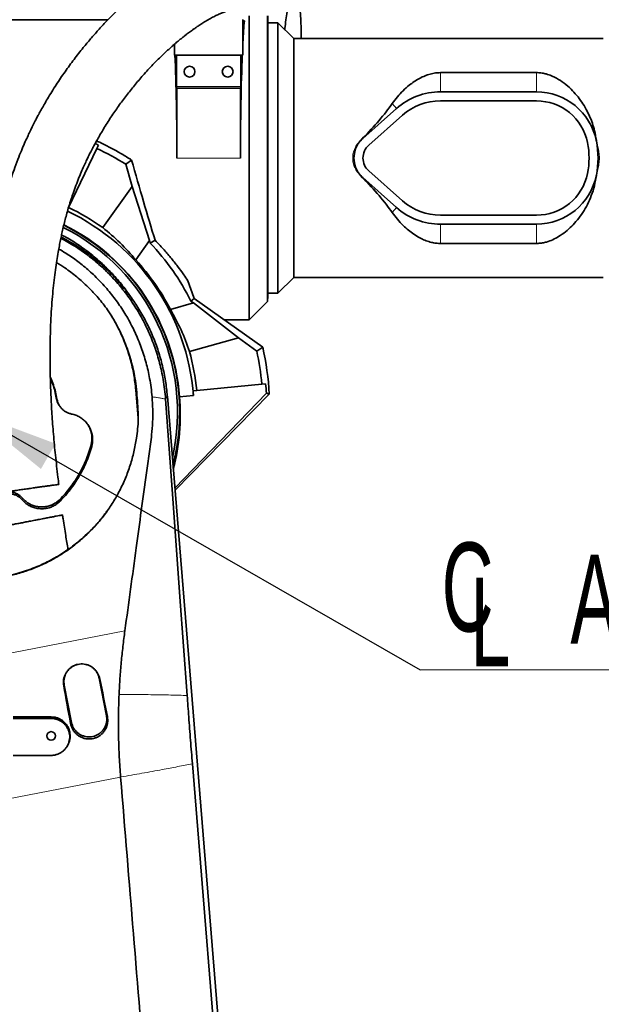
# Model space of a CAD drawing. Header units: millimetres. Extents: x 0 to 11920, y 0 to 8400.
# Tile 56 of 65: x 7688 to 8146, y 6497 to 7272. Entities that reach past the tile are written whole.
import ezdxf

# ---------------------------------------------------------------- set-up
doc = ezdxf.new("R2010")
doc.units = ezdxf.units.MM
doc.header["$LTSCALE"] = 20
doc.styles.add('SLDTEXTSTYLE0', font='TXT', dxfattribs={"width": 0.605})
doc.dimstyles.new('SLDDIMSTYLE0', dxfattribs={"dimtxt": 70, "dimasz": 70, "dimexe": 0, "dimexo": 0.0625, "dimgap": 17.5, "dimtad": 1, "dimdec": 1, "dimrnd": 1e-09, "dimzin": 12, "dimdsep": 46, "dimtxsty": 'SLDTEXTSTYLE0', "dimsah": 1, "dimcen": 0.09, "dimadec": 0, "dimazin": 3, "dimtfac": 1, "dimtofl": 0, "dimtmove": 0, "dimatfit": 3, "dimfxl": 1, "dimfrac": 2, "dimtolj": 1, "dimtzin": 12, "dimarcsym": 0})
doc.dimstyles.new('SLDDIMSTYLE1', dxfattribs={"dimtxt": 70, "dimasz": 70, "dimexe": 0, "dimexo": 0.0625, "dimgap": 17.5, "dimtad": 1, "dimdec": 0, "dimrnd": 1e-09, "dimzin": 12, "dimdsep": 46, "dimtxsty": 'SLDTEXTSTYLE0', "dimsah": 1, "dimcen": 0.09, "dimadec": 0, "dimazin": 3, "dimtfac": 1, "dimtofl": 0, "dimtmove": 0, "dimatfit": 3, "dimfxl": 1, "dimfrac": 2, "dimtolj": 1, "dimtzin": 12, "dimarcsym": 0})
doc.dimstyles.new('SLDDIMSTYLE2', dxfattribs={"dimtxt": 0.18, "dimasz": 70, "dimexe": 0, "dimexo": 0.0625, "dimgap": 0, "dimtad": 0, "dimtih": 1, "dimtoh": 1, "dimdec": 0, "dimrnd": 1e-09, "dimzin": 0, "dimdsep": 46, "dimtxsty": 'Standard', "dimsah": 1, "dimcen": 0.09, "dimadec": 0, "dimazin": 0, "dimtfac": 70, "dimtdec": 0, "dimtofl": 0, "dimtmove": 0, "dimatfit": 3, "dimfxl": 1, "dimfrac": 2, "dimtolj": 1, "dimtzin": 0, "dimarcsym": 0})

# ---------------------------------------------------------------- blocks, each defined once
blk = doc.blocks.new('_D_5')
at = {"color": 7, "linetype": 'Continuous', "lineweight": 0}
for p, q in [((7248.37, 7050.29), (7248.37, 7905.3)), ((9442.25, 7266.39), (9442.25, 7905.3)), ((7248.37, 7875.3), (9442.25, 7875.3))]:
    blk.add_line(p, q, dxfattribs=at)
at = {"color": 7, "linetype": 'Continuous', "lineweight": 18}
for centre, start, end in [((8345.8, 7929.01), 153.43495, 206.56505), ((8344.82, 7929.01), 333.43495, 26.56505)]:
    blk.add_arc(centre, 120.11, start, end, dxfattribs=at)
for points in [[(7248.37, 7875.3), (7318.37, 7865.3), (7318.37, 7885.3)], [(9442.25, 7875.3), (9372.25, 7885.3), (9372.25, 7865.3)]]:
    blk.add_solid(points, dxfattribs=at)
at = {"color": 7, "linetype": 'Continuous', "lineweight": 18, "insert": (8238.37, 7965.53), "char_height": 70, "attachment_point": 1, "style": 'SLDTEXTSTYLE0'}
blk.add_mtext('2194', dxfattribs=at)
blk = doc.blocks.new('_D_6')
at = {"color": 7, "linetype": 'Continuous', "lineweight": 0}
for p, q in [((7649.75, 6967.39), (7649.75, 7625.3)), ((9242.25, 7167.39), (9242.25, 7625.3)), ((9242.25, 7595.3), (7649.75, 7595.3))]:
    blk.add_line(p, q, dxfattribs=at)
at = {"color": 7, "linetype": 'Continuous', "lineweight": 18}
for points in [[(7649.75, 7595.3), (7719.75, 7585.3), (7719.75, 7605.3)], [(9242.25, 7595.3), (9172.25, 7605.3), (9172.25, 7585.3)]]:
    blk.add_solid(points, dxfattribs=at)
at = {"color": 7, "linetype": 'Continuous', "lineweight": 18, "insert": (8298.95, 7685.53), "char_height": 70, "attachment_point": 1, "style": 'SLDTEXTSTYLE0'}
blk.add_mtext('1592,5', dxfattribs=at)
blk = doc.blocks.new('_D_9')
at = {"color": 7, "linetype": 'Continuous', "lineweight": 0}
for p, q in [((7362.25, 7219.89), (7362.25, 7765.3)), ((9442.25, 7266.39), (9442.25, 7765.3)), ((9442.25, 7735.3), (7362.25, 7735.3))]:
    blk.add_line(p, q, dxfattribs=at)
at = {"color": 7, "linetype": 'Continuous', "lineweight": 18}
for points in [[(7362.25, 7735.3), (7432.25, 7725.3), (7432.25, 7745.3)], [(9442.25, 7735.3), (9372.25, 7745.3), (9372.25, 7725.3)]]:
    blk.add_solid(points, dxfattribs=at)
at = {"color": 7, "linetype": 'Continuous', "lineweight": 18, "insert": (8295.31, 7825.53), "char_height": 70, "attachment_point": 1, "style": 'SLDTEXTSTYLE0'}
blk.add_mtext('2080', dxfattribs=at)
blk = doc.blocks.new('SW_SYMBOL_MOD_CL')
at = {"color": 0, "linetype": 'Continuous', "lineweight": 0, "char_height": 15515, "attachment_point": 5, "style": 'SLDTEXTSTYLE0'}
for s, insert in [('C', (8000, 12000)), ('L', (12000, 6000))]:
    blk.add_mtext(s, dxfattribs=dict(at, insert=insert))
blk = doc.blocks.new('SW_NOTE_0_5')
at = {"color": 0, "linetype": 'Continuous', "lineweight": 0}
for p, q in [((0, 0), (331.11, 0)), ((331.11, 0), (0, 0)), ((0, 0), (331.11, 0)), ((331.11, 0), (0, 0)), ((0, 0), (331.11, 0)), ((331.11, 0), (0, 0))]:
    blk.add_line(p, q, dxfattribs=at)
at = {"color": 0, "linetype": 'Continuous', "lineweight": 0, "xscale": 0.0045117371, "yscale": 0.0045117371, "zscale": 0.0045117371}
blk.add_blockref('SW_SYMBOL_MOD_CL', (1.2, 10.48), dxfattribs=at)
at = {"color": 0, "linetype": 'Continuous', "lineweight": 0, "insert": (118.26, 90.6), "char_height": 70, "attachment_point": 1, "style": 'SLDTEXTSTYLE0'}
blk.add_mtext('Axis 3', dxfattribs=at)

msp = doc.modelspace()

# ---------------------------------------------------------------- linework, layer by layer
at = {"color": 7, "linetype": 'Continuous', "lineweight": 35}
for p, q in [((7531.25, 7272.21), (7757.51, 7272.21)), ((7863.75, 7244.39), (7863.75, 7272.39)), ((7864.89, 7271.53), (7863.75, 7271.53)), ((7864.89, 7271.53), (7863.75, 7270.39)), ((7868.75, 7035.89), (7868.75, 7275.39)), ((7883.2, 7050.34), (7883.2, 7275.39)), ((7883.44, 7271.87), (7883.25, 7275.39)), ((7883.44, 7271.87), (7883.44, 7054.91)), ((7891.25, 7269.89), (7883.44, 7269.89)), ((7903.75, 7257.39), (7891.25, 7269.89)), ((7891.25, 7269.89), (7891.25, 7056.89)), ((8147.4, 7257.39), (7903.75, 7257.39)), ((7903.75, 7069.39), (7903.75, 7257.39)), ((7809.75, 7252.88), (7809.75, 7244.39)), ((7809.75, 7244.39), (7863.75, 7244.39)), ((7811.46, 7219.59), (7811.46, 7244.39)), ((7862.04, 7244.39), (7862.04, 7219.59)), ((8094.85, 7230.63), (8019.25, 7230.63)), ((7811.75, 7218.39), (7811.53, 7218.39)), ((7811.75, 7218.39), (7811.75, 7163.39)), ((7861.75, 7218.39), (7811.75, 7218.39)), ((7861.75, 7163.39), (7861.75, 7218.39)), ((7861.98, 7218.39), (7861.75, 7218.39)), ((8094.85, 7215.49), (8019.25, 7215.49)), ((7984.7, 7202.39), (7958.09, 7178.81)), ((8094.85, 7208.39), (8019.25, 7208.39)), ((7989.41, 7197.07), (7962.8, 7173.49)), ((7748.77, 7170.98), (7726.56, 7124.42)), ((7748.77, 7170.98), (7750.01, 7173.59)), ((8141.98, 7177.01), (8141.96, 7177.06)), ((7776.15, 7161.82), (7771.61, 7158.45)), ((7771.61, 7158.45), (7776.45, 7141.01)), ((7956.34, 7149.72), (7957.98, 7147.85)), ((7958.09, 7147.97), (7984.7, 7124.39)), ((7962.8, 7153.29), (7989.41, 7129.71)), ((8141.96, 7149.72), (8141.98, 7149.77)), ((7776.45, 7141.01), (7753.35, 7108.64)), ((7776.45, 7141.01), (7790.24, 7098.35)), ((7726.56, 7124.42), (7726.3, 7123.88)), ((8019.25, 7118.39), (8094.85, 7118.39)), ((8019.25, 7111.29), (8094.85, 7111.29)), ((7779.41, 7083.18), (7790.24, 7098.35)), ((7790.76, 7096.46), (7790.24, 7098.35)), ((7794.63, 7098.63), (7790.76, 7096.46)), ((8019.25, 7096.15), (8094.85, 7096.15)), ((7820.49, 7066.76), (7825.11, 7053.58)), ((7891.25, 7056.89), (7903.75, 7069.39)), ((7903.75, 7069.39), (8147.4, 7069.39)), ((7775.45, 7054.06), (7772.93, 7057.56)), ((7883.2, 7050.34), (7883.44, 7054.91)), ((7883.44, 7056.89), (7891.25, 7056.89)), ((7824.84, 7049.3), (7806.66, 7044.26)), ((7825.44, 7052.93), (7822.86, 7050.71)), ((7824.84, 7049.3), (7822.86, 7050.71)), ((7824.84, 7049.3), (7860.21, 7021.76)), ((7825.44, 7052.93), (7879.32, 7014.5)), ((7868.75, 7035.89), (7883.2, 7050.34)), ((7756.31, 7045.07), (7757.01, 7043.97)), ((7849.33, 7035.89), (7868.75, 7035.89)), ((7849.9, 7035.48), (7850.2, 7035.89)), ((7802.75, 7018.6), (7802.54, 7018.47)), ((7821.67, 7011.07), (7860.21, 7021.76)), ((7860.21, 7021.76), (7874.68, 7011.44)), ((7879.32, 7014.5), (7874.68, 7011.44)), ((7827.34, 6980.49), (7878.69, 6985.43)), ((7878.69, 6985.43), (7881.56, 6985.71)), ((7781.28, 6958.6), (7779.4, 6980.84)), ((7810.16, 6903.6), (7882.26, 6978.33)), ((7810.29, 6901.95), (7884.52, 6977.48)), ((7813.83, 6975.44), (7824.74, 6976.49)), ((7824.47, 6980.21), (7827.34, 6980.49)), ((7882.26, 6978.33), (7884.52, 6977.48)), ((7804.24, 6976.02), (7850.07, 6415.39)), ((7719.47, 6968.17), (7719.9, 6967.58)), ((7779.85, 6942.85), (7780.64, 6948.48)), ((7756.32, 6724.33), (7750.6, 6753.78)), ((7723.11, 6748.44), (7728.84, 6718.99)), ((7767.48, 6676.13), (7767.49, 6675.95))]:
    msp.add_line(p, q, dxfattribs=at)
at = {"color": 8, "linetype": 'Continuous', "lineweight": 18}
for p, q in [((8019.25, 7230.63), (8019.25, 7215.49)), ((8094.85, 7230.63), (8094.85, 7215.49)), ((7811.46, 7219.59), (7862.04, 7219.59)), ((7981.26, 7206.26), (7984.7, 7202.39)), ((7957.98, 7178.93), (7958.09, 7178.81)), ((8141.98, 7177.01), (8141.98, 7177.01)), ((7811.75, 7163.39), (7861.75, 7163.39)), ((7957.98, 7147.85), (7958.09, 7147.97)), ((8141.98, 7149.77), (8141.98, 7149.77)), ((7981.26, 7120.52), (7984.7, 7124.39)), ((8019.25, 7096.15), (8019.25, 7111.29)), ((8094.85, 7096.15), (8094.85, 7111.29)), ((7780.06, 6979.76), (7779.4, 6980.84)), ((7717.36, 6973.68), (7716.84, 6974.5)), ((7802.87, 6973.57), (7804.24, 6976.02)), ((7744.71, 6936.22), (7744.2, 6937.26)), ((7689.87, 6894.3), (7690.27, 6895.55)), ((7719.98, 6893.38), (7719.6, 6894.65)), ((7600.28, 6758.16), (7770.83, 6791.23)), ((7751.09, 6753.36), (7750.6, 6753.78)), ((7722.66, 6747.87), (7723.11, 6748.44)), ((7712.75, 6722.19), (7712.75, 6723.39)), ((7757.08, 6723.69), (7756.32, 6724.33)), ((7728.12, 6718.09), (7728.84, 6718.99)), ((7767.49, 6675.95), (7633.36, 6649.95))]:
    msp.add_line(p, q, dxfattribs=at)
at = {"color": 7, "linetype": 'Continuous', "lineweight": 35, "flags": 128}
for points in [[(7802.87, 6973.57), (7808.56, 6895.39), (7814.2, 6817.82), (7819.85, 6740.26)], [(7712.75, 6693.12), (7704.86, 6693.12), (7696.97, 6693.11), (7682.75, 6693.1)], [(7823.97, 6686.55), (7847.86, 6390.85), (7866.96, 6154.55), (7886.05, 5918.25)]]:
    msp.add_lwpolyline(points, dxfattribs=at)
at = {"color": 7, "linetype": 'Continuous', "lineweight": 35}
for centre, radius in [((7821.75, 7231.39), 4.25), ((7851.75, 7231.39), 4.25), ((7712.75, 6708.39), 3.4)]:
    msp.add_circle(centre, radius, dxfattribs=at)
for centre, radius, start, end in [((8019.25, 7163.39), 52.1, 90, 131.54116), ((8094.85, 7167.39), 48.1, 11.60358, 90), ((8019.25, 7163.39), 45, 90, 131.54116), ((8094.85, 7167.39), 41, 11.53696, 90), ((7971.75, 7163.39), 20.6, 131.54116, 138.40776), ((7649.75, 6963.39), 230, 58.00567, 64.5), ((7971.75, 7163.39), 20.6, 138.40776, 221.59224), ((7971.75, 7163.39), 13.5, 131.54116, 228.45884), ((8075.25, 7163.39), 61, 348.46304, 11.53696), ((8094.85, 7167.39), 48.1, 11.53696, 11.60358), ((8075.25, 7163.39), 68.1, 348.46304, 11.53696), ((7971.75, 7163.39), 20.6, 221.59224, 228.45884), ((8094.85, 7159.39), 41, 270, 348.46304), ((8094.85, 7159.39), 48.1, 270, 348.39642), ((8094.85, 7159.39), 48.1, 348.39642, 348.46304), ((7649.75, 6963.39), 178.41, 54.5, 64.5), ((8019.25, 7163.39), 52.1, 228.45884, 270), ((8019.25, 7163.39), 45, 228.45884, 270), ((7649.75, 6963.39), 175.48, 4.28133, 64.36698), ((7649.75, 6963.39), 162.5, 347.19891, 63.47772), ((7649.75, 6963.39), 164.21, 345.39412, 63.60693), ((7649.75, 6963.39), 164.52, 4.2002, 63.62902), ((7649.75, 6963.39), 193.89, 26.76848, 43.34014), ((7649.75, 6963.39), 176.52, 27.26735, 42.73265), ((7649.75, 6963.39), 197.19, 27.00623, 27.2174), ((7649.75, 6963.39), 178.41, 5.5, 15.5), ((7649.75, 6963.39), 230, 5.5, 12.05754), ((7649.75, 6963.39), 235.19, 3.43525, 12.55067)]:
    msp.add_arc(centre, radius, start, end, dxfattribs=at)
for centre, major_axis, ratio, start_param, end_param in [((7868.43, 7163.39), (0, 127.5), 0.052408, 0.558264, 0.776361), ((7805.07, 7163.39), (0, 127.5), 0.052408, 4.712389, 5.400778), ((7868.43, 7163.39), (0, 127.5), 0.052408, 0.882407, 1.570796), ((7811.53, 7219.59), (0, 1.2), 0.052408, 1.570796, 3.141593), ((7861.98, 7219.59), (0, 1.2), 0.052408, 3.141593, 4.712389), ((7862.95, 7163.39), (129.39, 85.14), 0.307843, 5.316057, 5.623582), ((7646.8, 6964.8), (210.24, -100.28), 0.999901, 1.556753, 1.56917), ((7782.64, 7163.39), (-35.45, 127.49), 0.050492, 1.569053, 2.089497), ((7862.95, 7163.39), (129.39, -85.14), 0.307843, 0.659604, 0.967129), ((7642.12, 6968.83), (145.65, -103.89), 0.998626, 1.31436, 1.518365), ((7652.26, 6954.36), (-47.81, 172.4), 0.998626, 4.764821, 4.968825), ((7650.06, 6960.13), (-22.33, 231.86), 0.999901, 4.694585, 4.726432), ((7649.51, 6965.84), (-16.83, 174.75), 0.999901, 4.677081, 4.698346), ((7649.97, 6961.09), (-15.77, 163.75), 0.999901, 4.356067, 4.703745), ((7735.68, 6696.99), (-70.6, 363.2), 0.070658, 4.772218, 4.854478), ((7770.41, 6703.72), (-70.6, 363.2), 0.104988, 1.428563, 1.510824)]:
    msp.add_ellipse(centre, major_axis=major_axis, ratio=ratio, start_param=start_param, end_param=end_param, dxfattribs=at)
for points, knots in [([(7848.11, 7329.19), (7847.29, 7329.11), (7845.18, 7328.88), (7841.99, 7328.25), (7838.69, 7327.46), (7835.8, 7326.63), (7832.27, 7325.48), (7828.07, 7323.9), (7822.76, 7321.59), (7816.94, 7318.7), (7810.75, 7315.26), (7805.14, 7311.82), (7800.39, 7308.7), (7796.62, 7306.09), (7793.48, 7303.83), (7790.72, 7301.78), (7787.89, 7299.62), (7784.6, 7297.02), (7781, 7294.09), (7777.17, 7290.84), (7773.16, 7287.32), (7768.93, 7283.45), (7764.61, 7279.36), (7760.37, 7275.17), (7755.46, 7270.13), (7749.94, 7264.22), (7743.9, 7257.36), (7737.52, 7249.72), (7730.78, 7241.15), (7723.65, 7231.38), (7716.67, 7221.05), (7711.24, 7212.34), (7707.37, 7205.71), (7705.07, 7201.65), (7703.07, 7198), (7701.41, 7194.88), (7700.08, 7192.32), (7698.93, 7190.07), (7697.74, 7187.69), (7696.28, 7184.7), (7694.46, 7180.87), (7692.31, 7176.15), (7689.87, 7170.53), (7687.11, 7163.77), (7684.27, 7156.27), (7681.57, 7148.49), (7679.25, 7141.17), (7677.26, 7134.38), (7675.57, 7128.14), (7674.17, 7122.56), (7673.01, 7117.63), (7672.03, 7113.19), (7671.12, 7108.86), (7670.22, 7104.33), (7669.19, 7098.73), (7668.04, 7091.94), (7666.82, 7083.82), (7665.68, 7075.03), (7664.63, 7065.56), (7663.71, 7055.35), (7662.93, 7044.32), (7662.34, 7032.37), (7661.99, 7019.5), (7661.91, 7005.72), (7662.14, 6991.09), (7662.71, 6975.65), (7663.64, 6959.44), (7664.91, 6942.51), (7666.55, 6924.88), (7668.06, 6910.48), (7669.14, 6901.95), (7669.45, 6899.51)], [0, 0, 0, 0, 0.007112, 0.018275, 0.027849, 0.036271, 0.044532, 0.060325, 0.076279, 0.096605, 0.118145, 0.138779, 0.153581, 0.166906, 0.177651, 0.186095, 0.195635, 0.20712, 0.220579, 0.233289, 0.24739, 0.262702, 0.277993, 0.293014, 0.307749, 0.33029, 0.352036, 0.372949, 0.399646, 0.42601, 0.452526, 0.479104, 0.489171, 0.498614, 0.506728, 0.513539, 0.519066, 0.523329, 0.527895, 0.534136, 0.542025, 0.551527, 0.562602, 0.575197, 0.590338, 0.604362, 0.617152, 0.628766, 0.639252, 0.648647, 0.656534, 0.663498, 0.670299, 0.677563, 0.685286, 0.697053, 0.70976, 0.723422, 0.738056, 0.753685, 0.770578, 0.788914, 0.808703, 0.829954, 0.852669, 0.876859, 0.902536, 0.929679, 0.958219, 0.988031, 1, 1, 1, 1]), ([(7896.65, 7264.49), (7896.74, 7265.3), (7897.1, 7268.46), (7897.87, 7273.82), (7898.84, 7280.11), (7899.72, 7285.64), (7900.42, 7290.16), (7900.95, 7293.67), (7901.32, 7296.5), (7901.57, 7298.75), (7901.77, 7301.06), (7901.9, 7303.64), (7901.9, 7306.24), (7901.72, 7308.9), (7901.37, 7311.34), (7900.65, 7314.24), (7899.53, 7317.02), (7898.52, 7318.84), (7897.61, 7320.2), (7896.87, 7321.15), (7896.22, 7321.91), (7895.5, 7322.67), (7894.64, 7323.48), (7893.44, 7324.47), (7891.75, 7325.62), (7889.42, 7326.83), (7887.04, 7327.63), (7885.4, 7328.03), (7884.43, 7328.15), (7884.18, 7328.18)], [0, 0, 0, 0, 0.02324, 0.09052, 0.157895, 0.219306, 0.275926, 0.328681, 0.366121, 0.398408, 0.430214, 0.46986, 0.516786, 0.556573, 0.599008, 0.644012, 0.68918, 0.727579, 0.750483, 0.769511, 0.784386, 0.795516, 0.81267, 0.834423, 0.861061, 0.899558, 0.941081, 0.984218, 1, 1, 1, 1]), ([(7909.57, 7257.39), (7909.59, 7258.54), (7909.64, 7262.62), (7909.46, 7269.18), (7909.04, 7276.8), (7908.4, 7283.49), (7907.58, 7289.3), (7906.6, 7294.51), (7905.4, 7299.34), (7903.95, 7303.84), (7902.68, 7307.07), (7901.85, 7308.75), (7901.65, 7309.15)], [0, 0, 0, 0, 0.053099, 0.189054, 0.316887, 0.434553, 0.542823, 0.644036, 0.748467, 0.857967, 0.965968, 1, 1, 1, 1]), ([(7718.88, 6906.48), (7718.63, 6908.4), (7717.62, 6915.94), (7716.15, 6929.12), (7714.56, 6945.68), (7713.37, 6961.58), (7712.55, 6976.72), (7712.06, 6991.03), (7711.87, 7004.46), (7711.94, 7017.01), (7712.23, 7028.68), (7712.72, 7039.49), (7713.38, 7049.45), (7714.17, 7058.65), (7715.08, 7067.18), (7716.08, 7075.1), (7717.15, 7082.43), (7718.2, 7088.78), (7719.19, 7094.21), (7720.1, 7098.83), (7721.03, 7103.27), (7722.07, 7107.87), (7723.21, 7112.61), (7724.5, 7117.57), (7725.93, 7122.7), (7727.58, 7128.22), (7729.49, 7134.12), (7731.68, 7140.32), (7734.02, 7146.43), (7736.35, 7152.06), (7738.46, 7156.86), (7740.3, 7160.83), (7741.81, 7163.98), (7742.99, 7166.38), (7744, 7168.39), (7745.06, 7170.45), (7746.35, 7172.9), (7747.91, 7175.79), (7749.74, 7179.07), (7751.76, 7182.59), (7755.13, 7188.25), (7759.82, 7195.64), (7765.86, 7204.43), (7772.03, 7212.74), (7778.43, 7220.78), (7785.42, 7228.94), (7793.05, 7237.17), (7799.53, 7243.6), (7804.46, 7248.19), (7807.62, 7251.04), (7810.56, 7253.6), (7813.19, 7255.81), (7815.53, 7257.72), (7817.57, 7259.35), (7819.36, 7260.74), (7820.93, 7261.93), (7822.44, 7263.06), (7824.04, 7264.23), (7825.87, 7265.53), (7827.89, 7266.93), (7830.06, 7268.38), (7832.29, 7269.81), (7835.03, 7271.5), (7838.18, 7273.32), (7841.59, 7275.12), (7844.71, 7276.6), (7847.11, 7277.6), (7848.87, 7278.27), (7850.13, 7278.7), (7851.37, 7279.08), (7852.52, 7279.39), (7853.25, 7279.56), (7853.56, 7279.6), (7853.64, 7279.61)], [0, 0, 0, 0, 0.010396, 0.040925, 0.0701, 0.097812, 0.123982, 0.148553, 0.171491, 0.192804, 0.212535, 0.230742, 0.247483, 0.262894, 0.277303, 0.29077, 0.303322, 0.314978, 0.32367, 0.331805, 0.339388, 0.347374, 0.356661, 0.365417, 0.375124, 0.385816, 0.397547, 0.41039, 0.424115, 0.436697, 0.447691, 0.457003, 0.464607, 0.470356, 0.474553, 0.479558, 0.485835, 0.493267, 0.501987, 0.51181, 0.521779, 0.548936, 0.576122, 0.603203, 0.63106, 0.660584, 0.69487, 0.730865, 0.745418, 0.759562, 0.772506, 0.784249, 0.794442, 0.803536, 0.811543, 0.818476, 0.824683, 0.832074, 0.840377, 0.849939, 0.860246, 0.870926, 0.881952, 0.900111, 0.91793, 0.934786, 0.950744, 0.95905, 0.967367, 0.975667, 0.984669, 0.995558, 1, 1, 1, 1]), ([(8019.25, 7230.63), (8017.97, 7230.58), (8015.21, 7230.47), (8011.14, 7229.59), (8006.89, 7228.15), (8002.66, 7226.14), (7998.51, 7223.6), (7994.18, 7220.39), (7989.72, 7216.43), (7985.23, 7211.63), (7982.58, 7208.05), (7981.26, 7206.26)], [0, 0, 0, 0, 0.076403, 0.163619, 0.2510276, 0.3564818, 0.4623468, 0.5680867, 0.7119525, 0.8561142, 1, 1, 1, 1]), ([(8141.96, 7177.06), (8141.55, 7179.7), (8140.82, 7184.39), (8138.89, 7190.81), (8136.71, 7196.43), (8133.94, 7202.03), (8130.58, 7207.52), (8126.58, 7212.82), (8121.97, 7217.81), (8116.71, 7222.4), (8111.5, 7225.84), (8106.73, 7228.18), (8102.93, 7229.53), (8099.23, 7230.35), (8096.6, 7230.61), (8095.14, 7230.63), (8094.85, 7230.63)], [0, 0, 0, 0, 0.0987803, 0.1756801, 0.2527882, 0.3297403, 0.418516, 0.5075073, 0.5963107, 0.694237, 0.7920354, 0.847894, 0.9036549, 0.9465379, 0.9893637, 1, 1, 1, 1]), ([(7957.98, 7178.93), (7957.89, 7178.84), (7957.31, 7178.25), (7956.79, 7177.6), (7956.34, 7177.06)], [0, 0, 0, 0, 0.157956, 1, 1, 1, 1]), ([(7776.15, 7161.82), (7773.52, 7163.46), (7768.26, 7166.72), (7760.12, 7171.23), (7753.54, 7174.63), (7749.63, 7176.41), (7748.54, 7176.91)], [0, 0, 0, 0, 0.294579, 0.589694, 0.88635, 1, 1, 1, 1]), ([(8094.85, 7096.15), (8095.31, 7096.16), (8096.89, 7096.18), (8099.56, 7096.5), (8103.45, 7097.39), (8107.75, 7099.01), (8112.74, 7101.7), (8117.75, 7105.22), (8122.65, 7109.64), (8127.2, 7114.71), (8131.39, 7120.43), (8135.09, 7126.83), (8138.2, 7133.87), (8140.65, 7141.5), (8141.53, 7146.98), (8141.96, 7149.72)], [0, 0, 0, 0, 0.0169036, 0.0576529, 0.0984509, 0.1662313, 0.234193, 0.3237593, 0.4136482, 0.5033581, 0.6003492, 0.6975911, 0.7944886, 0.8972684, 1, 1, 1, 1]), ([(7981.26, 7120.52), (7982.61, 7118.69), (7985.32, 7115.04), (7989.63, 7110.47), (7993.96, 7106.56), (7998.3, 7103.3), (8002.64, 7100.66), (8006.95, 7098.62), (8010.89, 7097.25), (8014.78, 7096.42), (8017.52, 7096.16), (8019.01, 7096.15), (8019.25, 7096.15)], [0, 0, 0, 0, 0.147014, 0.294034, 0.413183, 0.53248, 0.651445, 0.744307, 0.837018, 0.911288, 0.985457, 1, 1, 1, 1]), ([(7720.61, 7101.22), (7724.02, 7099.38), (7731, 7095.61), (7740.94, 7088.9), (7750.52, 7081.37), (7759.47, 7073.1), (7767.73, 7064.15), (7775.27, 7054.58), (7782.04, 7044.45), (7788, 7033.83), (7793.08, 7022.8), (7797.28, 7011.45), (7800.54, 6999.84), (7802.97, 6988.01), (7803.81, 6980.02), (7804.23, 6976.02)], [0, 0, 0, 0, 0.073711, 0.151033, 0.228377, 0.305744, 0.383136, 0.460553, 0.537994, 0.615456, 0.692936, 0.769683, 0.846445, 0.92322, 1, 1, 1, 1]), ([(7720.96, 7102.86), (7722.12, 7102.28), (7727.03, 7099.8), (7735.29, 7094.46), (7745.6, 7086.83), (7755.24, 7078.29), (7763.99, 7068.99), (7769.85, 7062.05), (7772.54, 7058.03), (7772.88, 7057.52)], [0, 0, 0, 0, 0.056158, 0.237083, 0.423176, 0.609265, 0.791511, 0.973761, 1, 1, 1, 1]), ([(7720.41, 7100.26), (7724.08, 7098.22), (7731.48, 7094.1), (7741.89, 7086.79), (7751.79, 7078.65), (7760.99, 7069.63), (7769.46, 7059.83), (7777.08, 7049.37), (7783.85, 7038.29), (7789.67, 7026.62), (7794.51, 7014.44), (7798.35, 7001.91), (7800.75, 6990.83), (7802.19, 6981.36), (7802.64, 6976.17), (7802.87, 6973.57)], [0, 0, 0, 0, 0.079771, 0.160706, 0.241361, 0.32313, 0.405184, 0.487245, 0.569022, 0.651811, 0.734889, 0.817974, 0.900772, 0.950386, 1, 1, 1, 1]), ([(7794.63, 7098.63), (7796.78, 7096.38), (7801.08, 7091.85), (7806.96, 7084.97), (7812.4, 7078.11), (7816.9, 7071.99), (7819.43, 7068.31), (7820.49, 7066.76)], [0, 0, 0, 0, 0.20745, 0.416213, 0.629294, 0.843974, 1, 1, 1, 1]), ([(7718.76, 7091.77), (7720.59, 7090.73), (7725.82, 7087.78), (7733.86, 7082.07), (7743, 7074.64), (7751.58, 7066.33), (7759.57, 7057.22), (7766.8, 7047.52), (7773.31, 7037.12), (7779, 7026.03), (7783.82, 7014.32), (7787.66, 7002.26), (7790.07, 6991.66), (7791.52, 6982.69), (7792.01, 6977.84), (7792.25, 6975.42)], [0, 0, 0, 0, 0.0437697, 0.1244773, 0.2049264, 0.2892265, 0.373801, 0.4583868, 0.5427024, 0.6312482, 0.7200929, 0.8089451, 0.8975012, 0.9487509, 1, 1, 1, 1]), ([(7757.18, 7043.95), (7754.81, 7047.08), (7750.07, 7053.35), (7741.94, 7061.96), (7733.13, 7069.89), (7724.8, 7076.31), (7719.19, 7079.69), (7716.97, 7081.03)], [0, 0, 0, 0, 0.214524, 0.429825, 0.645089, 0.859561, 1, 1, 1, 1]), ([(7781.23, 6963.27), (7781.05, 6966.28), (7780.7, 6972.29), (7780.02, 6981.3), (7778.61, 6991.84), (7775.89, 7003.78), (7772.19, 7014.95), (7768.44, 7023.88), (7765.1, 7030.76), (7761.38, 7037.48), (7758.58, 7041.79), (7757.18, 7043.95)], [0, 0, 0, 0, 0.105823, 0.211634, 0.317321, 0.479389, 0.641456, 0.730568, 0.81968, 0.90984, 1, 1, 1, 1]), ([(7759.36, 7040.3), (7760.21, 7039.01), (7763.09, 7034.62), (7767.26, 7026.43), (7771.78, 7015.83), (7775.38, 7004.54), (7778.06, 6992.86), (7778.95, 6984.85), (7779.4, 6980.84)], [0, 0, 0, 0, 0.072631, 0.248978, 0.433687, 0.618395, 0.809197, 1, 1, 1, 1]), ([(7717.36, 6973.68), (7717, 6975.55), (7716.3, 6979.28), (7714.6, 6984.78), (7713.2, 6988.64), (7712.22, 6990.61), (7712.12, 6990.82)], [0, 0, 0, 0, 0.316937, 0.633875, 0.960021, 1, 1, 1, 1]), ([(7716.84, 6974.5), (7716.48, 6976.35), (7715.77, 6980.05), (7714.2, 6985.38), (7712.81, 6988.77), (7712.13, 6990.41)], [0, 0, 0, 0, 0.33975, 0.6795, 1, 1, 1, 1]), ([(7719.51, 6968.2), (7719.25, 6968.55), (7718.47, 6969.59), (7717.48, 6971.69), (7717.07, 6973.51), (7716.84, 6974.5)], [0, 0, 0, 0, 0.190011, 0.561453, 1, 1, 1, 1]), ([(7728.86, 6961.84), (7728.07, 6962.04), (7726.49, 6962.43), (7724.28, 6963.5), (7722.28, 6964.91), (7720.54, 6966.64), (7719.13, 6968.64), (7717.97, 6970.98), (7717.57, 6972.73), (7717.36, 6973.68)], [0, 0, 0, 0, 0.138962, 0.277922, 0.416881, 0.555836, 0.6948, 0.83376, 1, 1, 1, 1]), ([(7792.25, 6975.42), (7792.47, 6972.11), (7792.91, 6965.5), (7792.75, 6955.53), (7791.79, 6943.85), (7789.92, 6930.51), (7785.7, 6900.84), (7779.49, 6854.39), (7773.81, 6812.98), (7770.83, 6791.23)], [0, 0, 0, 0, 0.053678, 0.107411, 0.161091, 0.24303, 0.32498, 0.645238, 1, 1, 1, 1]), ([(7744.71, 6936.22), (7744.94, 6937.21), (7745.39, 6939.18), (7745.52, 6942.37), (7745.16, 6945.68), (7744.21, 6949.02), (7742.7, 6952.15), (7740.69, 6954.99), (7738.23, 6957.45), (7735.39, 6959.46), (7732.25, 6961), (7729.99, 6961.56), (7728.86, 6961.84)], [0, 0, 0, 0, 0.08978, 0.179561, 0.281928, 0.384295, 0.486664, 0.589033, 0.691435, 0.793838, 0.896919, 1, 1, 1, 1]), ([(7780.64, 6948.48), (7780.92, 6950.93), (7781.49, 6955.85), (7781.32, 6960.79), (7781.23, 6963.27)], [0, 0, 0, 0, 0.497582, 1, 1, 1, 1]), ([(7744.2, 6937.26), (7744.43, 6938.24), (7744.88, 6940.22), (7744.99, 6943.36), (7744.62, 6946.63), (7743.65, 6949.85), (7742.46, 6952.44), (7741.45, 6953.78), (7741.1, 6954.24)], [0, 0, 0, 0, 0.167973, 0.339884, 0.525819, 0.717146, 0.903062, 1, 1, 1, 1]), ([(7676.21, 6833.76), (7679.69, 6834.52), (7686.64, 6836.05), (7696.8, 6839.42), (7706.66, 6843.54), (7716.13, 6848.46), (7725.14, 6854.15), (7733.65, 6860.55), (7741.6, 6867.6), (7748.95, 6875.28), (7755.64, 6883.56), (7761.64, 6892.38), (7766.9, 6901.64), (7771.42, 6911.37), (7775.13, 6921.55), (7778.06, 6932.09), (7779.25, 6939.27), (7779.85, 6942.85)], [0, 0, 0, 0, 0.065794, 0.131825, 0.197857, 0.263653, 0.329418, 0.395415, 0.461416, 0.527188, 0.593625, 0.660289, 0.726959, 0.793405, 0.862228, 0.931173, 1, 1, 1, 1]), ([(7719.6, 6894.65), (7720.98, 6896.11), (7723.74, 6899.01), (7727.54, 6903.69), (7731.09, 6908.61), (7734.37, 6913.83), (7737.36, 6919.33), (7740.03, 6925.11), (7742.37, 6931.08), (7743.59, 6935.2), (7744.2, 6937.26)], [0, 0, 0, 0, 0.1206314, 0.2412629, 0.363751, 0.4862391, 0.6133177, 0.7409284, 0.8701842, 1, 1, 1, 1]), ([(7719.98, 6893.38), (7721.36, 6894.83), (7724.11, 6897.73), (7727.92, 6902.41), (7731.47, 6907.33), (7734.77, 6912.57), (7737.79, 6918.1), (7740.49, 6923.93), (7742.85, 6929.97), (7744.09, 6934.14), (7744.71, 6936.22)], [0, 0, 0, 0, 0.119981, 0.239962, 0.361769, 0.483577, 0.6113, 0.739563, 0.869497, 1, 1, 1, 1]), ([(7673.68, 6899.74), (7674.48, 6900), (7676.09, 6900.51), (7678.62, 6900.76), (7681.15, 6900.61), (7683.62, 6900.03), (7685.96, 6899.03), (7688.26, 6897.6), (7689.56, 6896.27), (7690.27, 6895.55)], [0, 0, 0, 0, 0.138923, 0.277844, 0.416764, 0.55568, 0.694637, 0.83359, 1, 1, 1, 1]), ([(7673.86, 6898.34), (7674.64, 6898.59), (7676.19, 6899.09), (7678.63, 6899.33), (7681.07, 6899.18), (7683.46, 6898.62), (7685.71, 6897.66), (7687.93, 6896.28), (7689.19, 6895), (7689.87, 6894.3)], [0, 0, 0, 0, 0.138948, 0.277894, 0.416839, 0.55578, 0.694745, 0.833707, 1, 1, 1, 1]), ([(7675.43, 6900.35), (7676.35, 6900.48), (7678.23, 6900.75), (7681.64, 6901.23), (7685.43, 6901.76), (7689.43, 6902.33), (7693.56, 6902.91), (7697.58, 6903.48), (7701.5, 6904.03), (7705.15, 6904.55), (7708.55, 6905.03), (7711.57, 6905.45), (7714.17, 6905.82), (7716.29, 6906.12), (7717.82, 6906.34), (7718.73, 6906.46), (7718.77, 6906.47), (7718.79, 6906.47)], [0, 0, 0, 0, 0.067772, 0.137448, 0.205245, 0.275162, 0.340368, 0.407572, 0.471066, 0.53638, 0.600368, 0.666083, 0.732529, 0.800713, 0.870783, 0.942698, 1, 1, 1, 1]), ([(7689.87, 6894.3), (7690.57, 6893.57), (7691.96, 6892.1), (7694.55, 6890.23), (7697.51, 6888.71), (7700.83, 6887.66), (7704.27, 6887.19), (7707.74, 6887.29), (7711.15, 6887.99), (7714.39, 6889.25), (7717.41, 6891.02), (7719.12, 6892.6), (7719.98, 6893.38)], [0, 0, 0, 0, 0.089793, 0.179586, 0.28195, 0.384313, 0.48667, 0.589028, 0.69142, 0.793813, 0.896907, 1, 1, 1, 1]), ([(7690.27, 6895.55), (7690.97, 6894.81), (7692.36, 6893.35), (7694.94, 6891.51), (7697.86, 6890.04), (7701.1, 6889.04), (7704.46, 6888.61), (7707.84, 6888.74), (7711.15, 6889.45), (7714.28, 6890.69), (7717.16, 6892.4), (7718.79, 6893.9), (7719.6, 6894.65)], [0, 0, 0, 0, 0.092221, 0.184441, 0.286803, 0.389163, 0.491512, 0.593862, 0.696266, 0.798671, 0.899336, 1, 1, 1, 1]), ([(7756.91, 6885.7), (7756.33, 6884.85), (7753.63, 6880.89), (7748, 6874.36), (7740.19, 6866.37), (7731.8, 6859.24), (7722.92, 6852.85), (7713.41, 6847.18), (7704.59, 6842.89), (7696.78, 6839.75), (7690.09, 6837.48), (7683.27, 6835.54), (7678.62, 6834.57), (7676.3, 6834.08)], [0, 0, 0, 0, 0.0316984, 0.1479849, 0.26427, 0.3746294, 0.4849873, 0.5987095, 0.7124309, 0.7838718, 0.8553126, 0.9276562, 1, 1, 1, 1]), ([(7721.61, 6882.39), (7721.62, 6882.39), (7721.65, 6882.4), (7720.84, 6882.24), (7719.22, 6881.93), (7716.87, 6881.48), (7713.88, 6880.9), (7710.48, 6880.24), (7706.69, 6879.51), (7702.81, 6878.77), (7698.8, 6877.99), (7694.87, 6877.23), (7691, 6876.49), (7687.33, 6875.78), (7683.87, 6875.11), (7680.61, 6874.49), (7678.8, 6874.14), (7677.86, 6873.96)], [0, 0, 0, 0, 0.039923, 0.11726, 0.19173, 0.268582, 0.339274, 0.412316, 0.478261, 0.546329, 0.608972, 0.673481, 0.735387, 0.799001, 0.86263, 0.927926, 1, 1, 1, 1]), ([(7726.02, 6855.26), (7725.41, 6858.92), (7724.09, 6866.92), (7722.66, 6875.95), (7721.87, 6881.38), (7721.72, 6882.41)], [0, 0, 0, 0, 0.406767, 0.888443, 1, 1, 1, 1]), ([(7770.83, 6791.23), (7770.29, 6787.12), (7769.21, 6778.9), (7767.93, 6766.41), (7766.9, 6753.82), (7766.47, 6745.35), (7766.25, 6741.12)], [0, 0, 0, 0, 0.24928, 0.498557, 0.74928, 1, 1, 1, 1]), ([(7722.66, 6747.87), (7722.55, 6748.71), (7722.34, 6750.38), (7722.56, 6752.91), (7723.18, 6755.37), (7724.21, 6757.68), (7725.63, 6759.78), (7727.36, 6761.59), (7729.37, 6763.06), (7731.57, 6764.16), (7733.9, 6764.86), (7736.28, 6765.16), (7738.66, 6765.05), (7740.98, 6764.56), (7743.2, 6763.69), (7745.26, 6762.46), (7747.11, 6760.9), (7748.7, 6759.03), (7749.96, 6756.89), (7750.72, 6754.96), (7751, 6753.75), (7751.09, 6753.36)], [0, 0, 0, 0, 0.055821, 0.111642, 0.16749, 0.223333, 0.278691, 0.334041, 0.388033, 0.442018, 0.494523, 0.547029, 0.598864, 0.650704, 0.70304, 0.755382, 0.809108, 0.862839, 0.918025, 0.973212, 1, 1, 1, 1]), ([(7733.72, 6764.73), (7733.61, 6764.71), (7732.73, 6764.57), (7731.15, 6763.94), (7729.07, 6762.84), (7727.21, 6761.35), (7725.64, 6759.59), (7724.37, 6757.58), (7723.46, 6755.4), (7722.93, 6753.08), (7722.78, 6750.74), (7723, 6749.19), (7723.11, 6748.44)], [0, 0, 0, 0, 0.015754, 0.123937, 0.235254, 0.343477, 0.454839, 0.563069, 0.674439, 0.782623, 0.893943, 1, 1, 1, 1]), ([(7750.6, 6753.78), (7750.25, 6755.04), (7749.69, 6757.06), (7748.14, 6759.5), (7746.58, 6761.27), (7744.73, 6762.77), (7742.66, 6763.9), (7741.05, 6764.55), (7740.15, 6764.7), (7740, 6764.72)], [0, 0, 0, 0, 0.242499, 0.386942, 0.535571, 0.680013, 0.828641, 0.973144, 1, 1, 1, 1]), ([(7766.25, 6741.12), (7766.05, 6735.52), (7765.67, 6724.3), (7765.78, 6707.83), (7766.33, 6691.75), (7767.1, 6681.34), (7767.48, 6676.13)], [0, 0, 0, 0, 0.259223, 0.518449, 0.758907, 1, 1, 1, 1]), ([(7819.85, 6740.26), (7820.05, 6737.45), (7820.46, 6731.85), (7821.11, 6723.17), (7821.79, 6714.22), (7822.5, 6704.99), (7823.23, 6695.76), (7823.72, 6689.62), (7823.97, 6686.55)], [0, 0, 0, 0, 0.156537, 0.313144, 0.484631, 0.656208, 0.828057, 1, 1, 1, 1]), ([(7682.75, 6723.39), (7685.79, 6723.39), (7691.88, 6723.39), (7701.88, 6723.39), (7708.84, 6723.39), (7712.75, 6723.39)], [0, 0, 0, 0, 0.304281, 0.608563, 1, 1, 1, 1]), ([(7682.75, 6722.06), (7685.8, 6722.07), (7691.89, 6722.1), (7701.89, 6722.14), (7708.84, 6722.17), (7712.75, 6722.19)], [0, 0, 0, 0, 0.304428, 0.608855, 1, 1, 1, 1]), ([(7712.75, 6723.39), (7713.58, 6723.35), (7715.27, 6723.27), (7717.71, 6722.62), (7720.04, 6721.58), (7722.14, 6720.18), (7724, 6718.43), (7725.52, 6716.4), (7726.69, 6714.13), (7727.45, 6711.72), (7727.8, 6709.18), (7727.72, 6706.66), (7727.22, 6704.15), (7726.28, 6701.82), (7725.48, 6700.28), (7724.93, 6699.64), (7724.91, 6699.62)], [0, 0, 0, 0, 0.075681, 0.153563, 0.229242, 0.307107, 0.382984, 0.46106, 0.536984, 0.615116, 0.6909, 0.768891, 0.844503, 0.922312, 0.997867, 1, 1, 1, 1]), ([(7712.75, 6722.19), (7713.58, 6722.15), (7715.22, 6722.08), (7717.63, 6721.45), (7719.9, 6720.45), (7721.96, 6719.08), (7723.75, 6717.38), (7725.23, 6715.41), (7726.35, 6713.23), (7727.09, 6710.9), (7727.42, 6708.48), (7727.34, 6706.03), (7726.85, 6703.64), (7725.98, 6701.34), (7724.72, 6699.23), (7723.13, 6697.34), (7721.24, 6695.76), (7719.1, 6694.49), (7716.78, 6693.62), (7714.64, 6693.18), (7713.28, 6693.14), (7712.75, 6693.12)], [0, 0, 0, 0, 0.053946, 0.10789, 0.161852, 0.215812, 0.269451, 0.32309, 0.376316, 0.429543, 0.482645, 0.535749, 0.589033, 0.642318, 0.695925, 0.749533, 0.803391, 0.85725, 0.911177, 0.965103, 1, 1, 1, 1]), ([(7757.08, 6723.69), (7757.2, 6722.86), (7757.45, 6721.21), (7757.29, 6718.7), (7756.73, 6716.25), (7755.77, 6713.94), (7754.42, 6711.82), (7752.76, 6709.97), (7750.8, 6708.42), (7748.62, 6707.22), (7746.26, 6706.42), (7743.8, 6706.01), (7741.31, 6706.02), (7738.85, 6706.45), (7736.5, 6707.29), (7734.32, 6708.51), (7732.38, 6710.08), (7730.73, 6711.95), (7729.42, 6714.07), (7728.55, 6716.15), (7728.24, 6717.53), (7728.12, 6718.09)], [0, 0, 0, 0, 0.05375, 0.107498, 0.161261, 0.215024, 0.268466, 0.321908, 0.375188, 0.428468, 0.481787, 0.535108, 0.58848, 0.641852, 0.69526, 0.748668, 0.802111, 0.855555, 0.90907, 0.962587, 1, 1, 1, 1]), ([(7728.84, 6718.99), (7729.03, 6718.23), (7729.4, 6716.7), (7730.44, 6714.56), (7731.8, 6712.62), (7733.47, 6710.94), (7735.4, 6709.57), (7737.53, 6708.53), (7739.81, 6707.87), (7742.17, 6707.6), (7744.53, 6707.73), (7746.84, 6708.26), (7749.03, 6709.17), (7751.04, 6710.42), (7752.8, 6712), (7754.28, 6713.86), (7755.42, 6715.93), (7756.21, 6718.17), (7756.59, 6720.51), (7756.61, 6722.58), (7756.4, 6723.85), (7756.32, 6724.33)], [0, 0, 0, 0, 0.053685, 0.107371, 0.161057, 0.214744, 0.268424, 0.322103, 0.375789, 0.429476, 0.483186, 0.536898, 0.590586, 0.644275, 0.697954, 0.751633, 0.805331, 0.85903, 0.912735, 0.96644, 1, 1, 1, 1]), ([(7724.61, 6699.2), (7724.66, 6699.25), (7724.76, 6699.4), (7724.86, 6699.53), (7724.92, 6699.62)], [0, 0, 0, 0, 0.399881, 1, 1, 1, 1]), ([(7824.74, 5974.91), (7824.05, 5983.28), (7818.35, 6052.57), (7806.04, 6204.08), (7787.63, 6429.39), (7774.2, 6593.78), (7767.49, 6675.95)], [0, 0, 0, 0, 0.035827, 0.296503, 0.648376, 1, 1, 1, 1])]:
    msp.add_open_spline(points, degree=3, knots=knots, dxfattribs=at)
at = {"color": 8, "linetype": 'Continuous', "lineweight": 18}
for points, knots in [([(7956.34, 7149.72), (7955.45, 7150.62), (7953.66, 7152.44), (7951.7, 7155.79), (7950.44, 7159.48), (7950, 7163.4), (7950.44, 7167.32), (7951.72, 7171.01), (7953.66, 7174.36), (7955.46, 7176.17), (7956.34, 7177.06)], [0, 0, 0, 0, 0.12363, 0.247805, 0.374037, 0.500214, 0.627111, 0.752619, 0.877301, 1, 1, 1, 1]), ([(7956.34, 7177.06), (7955.94, 7176.59), (7955.13, 7175.63), (7954.1, 7174.06), (7953.2, 7172.41), (7952.57, 7170.95), (7952.12, 7169.66), (7951.77, 7168.47), (7951.44, 7166.98), (7951.25, 7165.56), (7951.17, 7164.48), (7951.15, 7163.94), (7951.15, 7163.67), (7951.15, 7163.53), (7951.15, 7163.46), (7951.15, 7163.43), (7951.15, 7163.41), (7951.15, 7163.41), (7951.15, 7163.4), (7951.15, 7163.4), (7951.15, 7163.4), (7951.15, 7163.4), (7951.15, 7163.4), (7951.15, 7163.4), (7951.15, 7163.4), (7951.15, 7163.4), (7951.15, 7163.4), (7951.15, 7163.32), (7951.15, 7162.71), (7951.21, 7161.59), (7951.39, 7160.16), (7951.64, 7158.83), (7951.99, 7157.51), (7952.69, 7155.42), (7953.99, 7152.67), (7955.56, 7150.7), (7956.34, 7149.72)], [0, 0, 0, 0, 0.06282, 0.125642, 0.188465, 0.25129, 0.284189, 0.3256, 0.375521, 0.437705, 0.468805, 0.484356, 0.492132, 0.49602, 0.497964, 0.498936, 0.499422, 0.499665, 0.499786, 0.499847, 0.499877, 0.499892, 0.4999, 0.499904, 0.499906, 0.499907, 0.499907, 0.499908, 0.507349, 0.561761, 0.611557, 0.651742, 0.697826, 0.748527, 0.873316, 1, 1, 1, 1]), ([(8141.98, 7177.01), (8142.43, 7175.51), (8143.33, 7172.53), (8144.14, 7167.95), (8144.46, 7163.35), (8144.14, 7158.77), (8143.32, 7154.22), (8142.43, 7151.27), (8141.98, 7149.77)], [0, 0, 0, 0, 0.1705256, 0.3369437, 0.501825, 0.6652501, 0.8303059, 1, 1, 1, 1]), ([(8141.98, 7149.77), (8142.05, 7150.13), (8142.2, 7150.87), (8142.4, 7152), (8142.58, 7153.12), (8142.74, 7154.24), (8142.89, 7155.37), (8143, 7156.45), (8143.12, 7157.66), (8143.22, 7159.05), (8143.3, 7160.63), (8143.35, 7162.09), (8143.37, 7164.57), (8143.25, 7168.03), (8142.79, 7172.6), (8142.25, 7175.53), (8141.98, 7177.01)], [0, 0, 0, 0, 0.0401869, 0.0822515, 0.1261968, 0.164251, 0.2058286, 0.2509306, 0.2830849, 0.3383758, 0.403996, 0.4557044, 0.4982271, 0.6748938, 0.834953, 1, 1, 1, 1]), ([(7792.25, 6975.42), (7792.65, 6975.36), (7793.52, 6975.24), (7794.89, 6975.03), (7796.41, 6974.79), (7797.98, 6974.52), (7799.46, 6974.26), (7800.78, 6974), (7801.89, 6973.78), (7802.56, 6973.63), (7802.87, 6973.57)], [0, 0, 0, 0, 0.099088, 0.216282, 0.352715, 0.503791, 0.650376, 0.781416, 0.899962, 1, 1, 1, 1]), ([(7766.25, 6741.12), (7768.96, 6741.11), (7774.55, 6741.09), (7782.87, 6741.02), (7791.26, 6740.91), (7799.32, 6740.78), (7806.8, 6740.62), (7813.6, 6740.45), (7817.81, 6740.32), (7819.85, 6740.26)], [0, 0, 0, 0, 0.137768, 0.284957, 0.438504, 0.593156, 0.736875, 0.873085, 1, 1, 1, 1]), ([(7767.48, 6676.13), (7773.15, 6677.1), (7784.49, 6679.04), (7799.33, 6681.74), (7812.54, 6684.25), (7820.16, 6685.78), (7823.97, 6686.55)], [0, 0, 0, 0, 0.275665, 0.551723, 0.77606, 1, 1, 1, 1])]:
    msp.add_open_spline(points, degree=3, knots=knots, dxfattribs=at)

# ---------------------------------------------------------------- block references
at = {"color": 7, "linetype": 'Continuous', "lineweight": 0}
msp.add_blockref('SW_NOTE_0_5', (8003.33, 6760.56), dxfattribs=at)

# ---------------------------------------------------------------- dimensions: what is measured, and where the dimension line sits
at = {"color": 7, "linetype": 'Continuous', "lineweight": 18}
dim = msp.add_linear_dim(base=(9442.25, 7875.3), p1=(7248.37, 7046.29), p2=(9442.25, 7262.39), text='(<>)', dimstyle='SLDDIMSTYLE1', dxfattribs=at)
dim.commit()
dim.dimension.update_dxf_attribs({"geometry": '_D_5', "text_midpoint": (8345.31, 7875.3), "dimtype": 160})
for base, p1, p2, picture, middle in [((7362.25, 7735.3), (9442.25, 7262.39), (7362.25, 7215.89), '_D_9', (8402.25, 7735.3)), ((7649.75, 7595.3), (9242.25, 7163.39), (7649.75, 6963.39), '_D_6', (8446, 7595.3))]:
    dim = msp.add_linear_dim(base=base, p1=p1, p2=p2, dimstyle='SLDDIMSTYLE0', dxfattribs=at)
    dim.commit()
    dim.dimension.update_dxf_attribs({"geometry": picture, "text_midpoint": middle, "dimtype": 160})

# ---------------------------------------------------------------- leaders
at = {"color": 7, "linetype": 'Continuous', "lineweight": 0}
msp.add_leader([(7649.75, 6963.39), (8003.33, 6760.56)], dimstyle='SLDDIMSTYLE2', dxfattribs=at)

doc.saveas('drawing.dxf')
